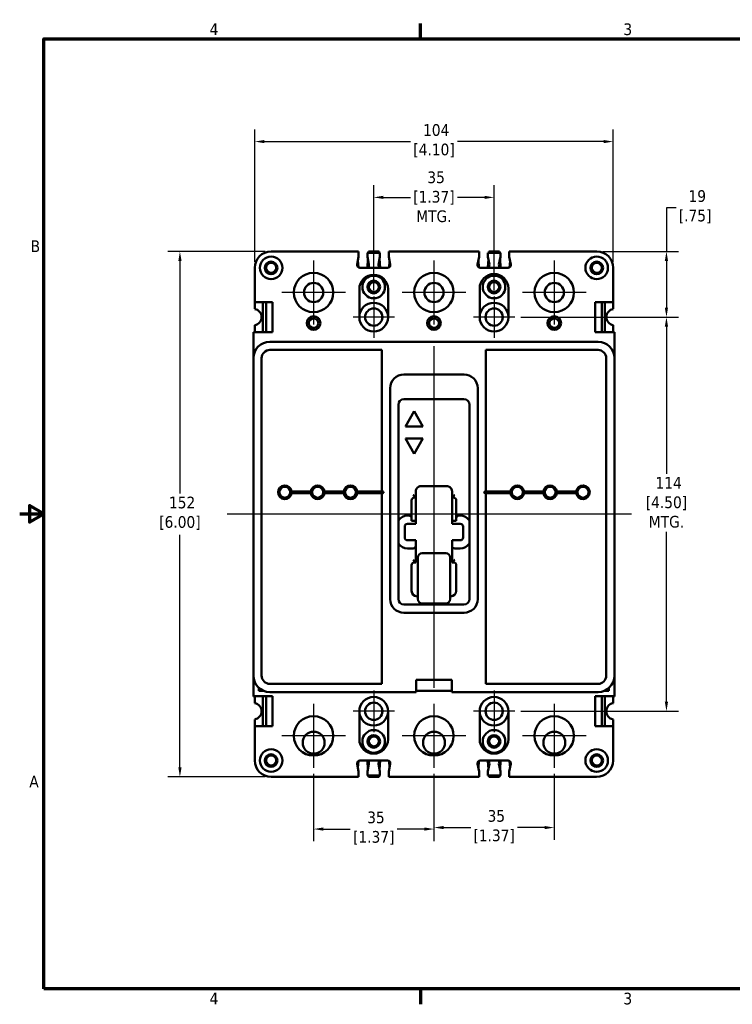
# Model space of a CAD drawing. Header units: inches. Extents: x 0.1 to 18.7, y 0.4 to 11.8.
# Tile 1 of 26: x 0.1 to 8.3, y 0.5 to 11.8. Entities that reach past the tile are written whole.
import ezdxf

# ---------------------------------------------------------------- set-up
doc = ezdxf.new("R2010")
doc.units = ezdxf.units.IN
doc.header["$LTSCALE"] = 1.111111
doc.header["$MEASUREMENT"] = 0
for name, color, linetype, lineweight in [('Border (ANSI)', 7, 'Continuous', 70), ('Center Mark (ANSI)', 7, 'Continuous', 25), ('Centerline (ANSI)', 7, 'Continuous', 25), ('Dimension (ANSI)', 7, 'Continuous', 25), ('Visible (ANSI)', 7, 'Continuous', 50)]:
    doc.layers.add(name, color=color, linetype=linetype, lineweight=lineweight)
doc.styles.add('Note Text (ANSI)', font='tahoma.ttf')
doc.dimstyles.new('Default (ANSI)', dxfattribs={"dimscale": 1.111111, "dimtxt": 0.12, "dimasz": 0.098425, "dimexe": 0.125, "dimexo": 0.0625, "dimgap": 0.031496, "dimtad": 0, "dimtih": 1, "dimtoh": 1, "dimlfac": 25.4, "dimrnd": 1e-08, "dimzin": 12, "dimdsep": 46, "dimtxsty": 'Note Text (ANSI)', "dimcen": 0.09, "dimdle": 0.393701, "dimclrd": 256, "dimclre": 256, "dimclrt": 256, "dimadec": 0, "dimazin": 1, "dimtfac": 1, "dimtofl": 0, "dimtmove": 0, "dimatfit": 3, "dimfxl": 1, "dimtolj": 1, "dimtzin": 4, "dimlwd": -1, "dimlwe": -1, "dimarcsym": 0})

# ---------------------------------------------------------------- blocks, each defined once
blk = doc.blocks.new('Borders Default Border')
at = {"layer": 'Border (ANSI)'}
for p, q in [((4.25, 10.38), (4.25, 10.54)), ((4.25, 0.62), (4.25, 0.46))]:
    blk.add_line(p, q, dxfattribs=at)
at = {"layer": 'Border (ANSI)', "flags": 128}
for points in [[(0.38, 0.62), (0.38, 10.38), (16.62, 10.38), (16.62, 0.62), (0.38, 0.62)], [(0.13, 5.5), (0.38, 5.5), (0.23, 5.587), (0.23, 5.413), (0.38, 5.5)]]:
    blk.add_lwpolyline(points, dxfattribs=at)
at = {"layer": 'Border (ANSI)', "char_height": 0.12, "attachment_point": 7, "style": 'Note Text (ANSI)'}
for s, insert in [('4', (2.083, 10.42)), ('3', (6.338, 10.417)), ('B', (0.243, 8.19)), ('A', (0.229, 2.69)), ('4', (2.083, 0.46)), ('3', (6.338, 0.457))]:
    blk.add_mtext(s, dxfattribs=dict(at, insert=insert))
blk = doc.blocks.new('*D6')
at = {"layer": 'Defpoints', "color": 0, "transparency": 16777216}
for p in [(6.926, 10.361), (2.83, 8.919), (6.926, 8.919)]:
    blk.add_point(p, dxfattribs=at)
at = {"layer": 'Dimension (ANSI)', "transparency": 16777216}
for p, q in [((2.83, 8.988), (2.83, 10.5)), ((6.926, 8.988), (6.926, 10.5)), ((2.939, 10.361), (4.61, 10.361)), ((6.817, 10.361), (5.146, 10.361))]:
    blk.add_line(p, q, dxfattribs=at)
for points in [[(2.939, 10.379), (2.939, 10.343), (2.83, 10.361)], [(6.817, 10.379), (6.817, 10.343), (6.926, 10.361)]]:
    blk.add_solid(points, dxfattribs=at)
at = {"layer": 'Dimension (ANSI)', "transparency": 16777216, "insert": (4.878, 10.56), "char_height": 0.1333, "attachment_point": 2, "style": 'Note Text (ANSI)'}
blk.add_mtext('\\A1; 104\\P[4.10]', dxfattribs=at)
blk = doc.blocks.new('*D7')
at = {"layer": 'Defpoints', "color": 0, "transparency": 16777216}
for p in [(5.565, 9.724), (4.19, 8.594), (5.565, 8.594)]:
    blk.add_point(p, dxfattribs=at)
at = {"layer": 'Dimension (ANSI)', "transparency": 16777216}
for p, q in [((4.19, 8.664), (4.19, 9.863)), ((5.565, 8.664), (5.565, 9.863)), ((4.299, 9.724), (4.609, 9.724)), ((5.456, 9.724), (5.146, 9.724))]:
    blk.add_line(p, q, dxfattribs=at)
for points in [[(4.299, 9.742), (4.299, 9.706), (4.19, 9.724)], [(5.456, 9.742), (5.456, 9.706), (5.565, 9.724)]]:
    blk.add_solid(points, dxfattribs=at)
at = {"layer": 'Dimension (ANSI)', "transparency": 16777216, "insert": (4.877, 10.02), "char_height": 0.1333, "attachment_point": 2, "style": 'Note Text (ANSI)'}
blk.add_mtext('\\A1; 35\\P[1.37]{\\PMTG.}', dxfattribs=at)
blk = doc.blocks.new('*D8')
at = {"layer": 'Defpoints', "color": 0, "transparency": 16777216}
for p in [(5.802, 8.357), (5.802, 3.857), (7.534, 3.857)]:
    blk.add_point(p, dxfattribs=at)
at = {"layer": 'Dimension (ANSI)', "transparency": 16777216}
for p, q in [((5.872, 8.357), (7.673, 8.357)), ((7.534, 8.248), (7.534, 6.567)), ((7.534, 3.966), (7.534, 5.907)), ((5.872, 3.857), (7.673, 3.857))]:
    blk.add_line(p, q, dxfattribs=at)
for points in [[(7.515, 8.248), (7.552, 8.248), (7.534, 8.357)], [(7.515, 3.966), (7.552, 3.966), (7.534, 3.857)]]:
    blk.add_solid(points, dxfattribs=at)
at = {"layer": 'Dimension (ANSI)', "transparency": 16777216, "insert": (7.534, 6.532), "char_height": 0.1333, "attachment_point": 2, "style": 'Note Text (ANSI)'}
blk.add_mtext('\\A1; 114\\P[4.50]{\\PMTG.}', dxfattribs=at)
blk = doc.blocks.new('*D9')
at = {"layer": 'Defpoints', "color": 0, "transparency": 16777216}
for p in [(3.018, 9.107), (1.975, 3.107), (3.019, 3.107)]:
    blk.add_point(p, dxfattribs=at)
at = {"layer": 'Dimension (ANSI)', "transparency": 16777216}
for p, q in [((2.949, 9.107), (1.837, 9.107)), ((1.975, 8.998), (1.975, 6.342)), ((1.975, 3.216), (1.975, 5.872)), ((2.95, 3.107), (1.837, 3.107))]:
    blk.add_line(p, q, dxfattribs=at)
for points in [[(1.957, 8.998), (1.994, 8.998), (1.975, 9.107)], [(1.957, 3.216), (1.994, 3.216), (1.975, 3.107)]]:
    blk.add_solid(points, dxfattribs=at)
at = {"layer": 'Dimension (ANSI)', "transparency": 16777216, "insert": (1.975, 6.307), "char_height": 0.1333, "attachment_point": 2, "style": 'Note Text (ANSI)'}
blk.add_mtext('\\A1; 152\\P[6.00]', dxfattribs=at)
blk = doc.blocks.new('*D10')
at = {"layer": 'Defpoints', "color": 0, "transparency": 16777216}
for p in [(3.502, 3.212), (4.877, 3.212), (4.877, 2.512)]:
    blk.add_point(p, dxfattribs=at)
at = {"layer": 'Dimension (ANSI)', "transparency": 16777216}
for p, q in [((3.502, 3.143), (3.502, 2.373)), ((4.877, 3.143), (4.877, 2.373)), ((3.612, 2.512), (3.922, 2.512)), ((4.768, 2.512), (4.458, 2.512))]:
    blk.add_line(p, q, dxfattribs=at)
for points in [[(3.612, 2.53), (3.612, 2.494), (3.502, 2.512)], [(4.768, 2.53), (4.768, 2.494), (4.877, 2.512)]]:
    blk.add_solid(points, dxfattribs=at)
at = {"layer": 'Dimension (ANSI)', "transparency": 16777216, "insert": (4.19, 2.712), "char_height": 0.1333, "attachment_point": 2, "style": 'Note Text (ANSI)'}
blk.add_mtext('\\A1; 35\\P[1.37]', dxfattribs=at)
blk = doc.blocks.new('*D11')
at = {"layer": 'Defpoints', "color": 0, "transparency": 16777216}
for p in [(4.877, 3.212), (6.252, 3.212), (6.252, 2.529)]:
    blk.add_point(p, dxfattribs=at)
at = {"layer": 'Dimension (ANSI)', "transparency": 16777216}
for p, q in [((4.877, 3.143), (4.877, 2.39)), ((6.252, 3.143), (6.252, 2.39)), ((4.987, 2.529), (5.297, 2.529)), ((6.143, 2.529), (5.833, 2.529))]:
    blk.add_line(p, q, dxfattribs=at)
for points in [[(4.987, 2.547), (4.987, 2.511), (4.877, 2.529)], [(6.143, 2.547), (6.143, 2.511), (6.252, 2.529)]]:
    blk.add_solid(points, dxfattribs=at)
at = {"layer": 'Dimension (ANSI)', "transparency": 16777216, "insert": (5.565, 2.729), "char_height": 0.1333, "attachment_point": 2, "style": 'Note Text (ANSI)'}
blk.add_mtext('\\A1; 35\\P[1.37]', dxfattribs=at)
blk = doc.blocks.new('*D12')
at = {"layer": 'Defpoints', "color": 0, "transparency": 16777216}
for p in [(6.738, 9.107), (5.802, 8.357), (7.534, 8.357)]:
    blk.add_point(p, dxfattribs=at)
at = {"layer": 'Dimension (ANSI)', "transparency": 16777216}
for p, q in [((7.643, 9.606), (7.534, 9.606)), ((7.534, 9.606), (7.534, 9.107)), ((6.807, 9.107), (7.673, 9.107)), ((7.534, 8.998), (7.534, 8.466)), ((5.872, 8.357), (7.673, 8.357))]:
    blk.add_line(p, q, dxfattribs=at)
for points in [[(7.515, 8.998), (7.552, 8.998), (7.534, 9.107)], [(7.515, 8.466), (7.552, 8.466), (7.534, 8.357)]]:
    blk.add_solid(points, dxfattribs=at)
at = {"layer": 'Dimension (ANSI)', "transparency": 16777216, "insert": (7.861, 9.806), "char_height": 0.1333, "attachment_point": 2, "style": 'Note Text (ANSI)'}
blk.add_mtext('\\A1; 19\\P[.75]', dxfattribs=at)

msp = doc.modelspace()

# ---------------------------------------------------------------- linework, layer by layer
at = {"layer": 'Center Mark (ANSI)', "linetype": 'Continuous'}
for p, q in [((3.502, 9.002), (3.502, 8.274)), ((4.877, 9.002), (4.877, 8.274)), ((6.252, 9.002), (6.252, 8.274)), ((3.866, 8.638), (3.139, 8.638)), ((4.19, 8.594), (4.19, 8.12)), ((5.241, 8.638), (4.514, 8.638)), ((5.565, 8.594), (5.565, 8.12)), ((6.616, 8.638), (5.889, 8.638)), ((4.427, 8.357), (3.953, 8.357)), ((5.802, 8.357), (5.328, 8.357)), ((4.19, 4.094), (4.19, 3.62)), ((5.565, 4.094), (5.565, 3.62)), ((3.502, 3.94), (3.502, 3.212)), ((4.877, 3.94), (4.877, 3.212)), ((6.252, 3.94), (6.252, 3.212)), ((4.427, 3.857), (3.953, 3.857)), ((5.802, 3.857), (5.328, 3.857)), ((3.866, 3.576), (3.139, 3.576)), ((5.241, 3.576), (4.514, 3.576)), ((6.616, 3.576), (5.889, 3.576))]:
    msp.add_line(p, q, dxfattribs=at)
at = {"layer": 'Centerline (ANSI)', "linetype": 'Continuous'}
for p, q in [((4.877, 8.027), (4.877, 4.125)), ((7.135, 6.107), (2.515, 6.107))]:
    msp.add_line(p, q, dxfattribs=at)
at = {"layer": 'Visible (ANSI)'}
for p, q in [((4.017, 9.107), (3.018, 9.107)), ((4.017, 9.075), (4.017, 9.107)), ((4.127, 9.092), (4.128, 9.107)), ((4.128, 9.107), (4.252, 9.107)), ((4.253, 9.092), (4.252, 9.107)), ((5.393, 9.107), (4.361, 9.107)), ((4.361, 9.107), (4.361, 9.075)), ((5.393, 9.075), (5.393, 9.107)), ((5.503, 9.092), (5.504, 9.107)), ((5.504, 9.107), (5.628, 9.107)), ((5.629, 9.092), (5.628, 9.107)), ((6.738, 9.107), (5.737, 9.107)), ((5.737, 9.107), (5.737, 9.075)), ((4, 8.956), (4.017, 9.045)), ((4.009, 9.002), (4.014, 8.924)), ((4.017, 9.075), (4.017, 9.045)), ((4.117, 9.092), (4.261, 9.092)), ((4.117, 9.092), (4.117, 9.06)), ((4.117, 9.06), (4.117, 9.045)), ((4.117, 9.045), (4.135, 8.956)), ((4.117, 8.922), (4.123, 9.018)), ((4.244, 8.956), (4.261, 9.045)), ((4.263, 8.921), (4.257, 9.022)), ((4.261, 9.06), (4.261, 9.092)), ((4.261, 9.045), (4.261, 9.06)), ((4.361, 9.075), (4.361, 9.045)), ((4.361, 9.045), (4.379, 8.956)), ((4.371, 8.998), (4.366, 8.925)), ((5.393, 9.045), (5.376, 8.956)), ((5.385, 9.002), (5.39, 8.924)), ((5.393, 9.075), (5.393, 9.045)), ((5.493, 9.092), (5.637, 9.092)), ((5.493, 9.092), (5.493, 9.06)), ((5.493, 9.045), (5.493, 9.06)), ((5.511, 8.956), (5.493, 9.045)), ((5.493, 8.922), (5.499, 9.018)), ((5.637, 9.045), (5.62, 8.956)), ((5.639, 8.921), (5.633, 9.022)), ((5.637, 9.06), (5.637, 9.092)), ((5.637, 9.06), (5.637, 9.045)), ((5.737, 9.075), (5.737, 9.045)), ((5.755, 8.956), (5.737, 9.045)), ((5.747, 8.998), (5.742, 8.925)), ((2.83, 8.919), (2.83, 8.529)), ((4.348, 8.919), (4.031, 8.919)), ((5.724, 8.919), (5.407, 8.919)), ((6.926, 8.529), (6.926, 8.919)), ((4.025, 8.677), (4.025, 8.357)), ((4.353, 8.357), (4.353, 8.677)), ((5.4, 8.685), (5.4, 8.357)), ((5.728, 8.357), (5.728, 8.685)), ((2.83, 8.45), (2.83, 8.529)), ((2.83, 8.529), (2.862, 8.529)), ((2.862, 8.529), (3.034, 8.529)), ((2.924, 8.185), (2.924, 8.529)), ((2.96, 8.185), (2.96, 8.529)), ((3.034, 8.529), (3.034, 8.185)), ((6.721, 8.529), (6.721, 8.185)), ((6.894, 8.529), (6.721, 8.529)), ((6.795, 8.185), (6.795, 8.529)), ((6.831, 8.185), (6.831, 8.529)), ((6.894, 8.529), (6.926, 8.529)), ((6.926, 8.45), (6.926, 8.529)), ((2.83, 8.264), (2.83, 8.185)), ((6.926, 8.185), (6.926, 8.264)), ((2.815, 8.187), (2.83, 8.187)), ((2.815, 8.185), (2.815, 8.187)), ((2.815, 8.185), (2.815, 7.888)), ((2.847, 8.185), (2.815, 8.185)), ((3.034, 8.185), (2.847, 8.185)), ((6.908, 8.185), (6.721, 8.185)), ((6.94, 8.185), (6.908, 8.185)), ((6.926, 8.187), (6.94, 8.187)), ((6.94, 8.187), (6.94, 8.185)), ((6.94, 7.888), (6.94, 8.185)), ((6.752, 8.076), (3.003, 8.076)), ((4.283, 7.982), (3.003, 7.982)), ((4.283, 6.367), (4.283, 7.982)), ((5.471, 7.982), (5.471, 6.367)), ((6.752, 7.982), (5.471, 7.982)), ((2.815, 7.888), (2.815, 4.264)), ((2.909, 7.888), (2.909, 4.264)), ((6.846, 4.264), (6.846, 7.888)), ((6.94, 4.264), (6.94, 7.888)), ((5.221, 7.701), (4.533, 7.701)), ((4.377, 7.545), (4.377, 5.138)), ((5.377, 5.138), (5.377, 7.545)), ((4.534, 7.42), (5.22, 7.42)), ((4.471, 5.139), (4.471, 7.357)), ((5.283, 7.357), (5.283, 5.139)), ((4.551, 7.11), (4.651, 7.283)), ((4.651, 7.283), (4.751, 7.11)), ((4.751, 7.11), (4.551, 7.11)), ((4.551, 6.97), (4.751, 6.97)), ((4.651, 6.797), (4.551, 6.97)), ((4.751, 6.97), (4.651, 6.797)), ((4.731, 6.427), (5.023, 6.427)), ((3.472, 6.367), (3.252, 6.367)), ((3.252, 6.347), (3.472, 6.347)), ((3.847, 6.367), (3.627, 6.367)), ((3.627, 6.347), (3.847, 6.347)), ((4.283, 6.367), (4.002, 6.367)), ((4.002, 6.347), (4.283, 6.347)), ((4.293, 6.367), (4.283, 6.367)), ((4.283, 6.347), (4.293, 6.347)), ((4.283, 4.17), (4.283, 6.347)), ((4.669, 6.297), (4.654, 6.312)), ((4.654, 6.297), (4.669, 6.297)), ((4.669, 6.297), (4.669, 6.365)), ((4.669, 6.031), (4.669, 6.297)), ((5.085, 6.365), (5.085, 6.297)), ((5.085, 6.297), (5.1, 6.312)), ((5.085, 6.297), (5.1, 6.297)), ((5.085, 6.031), (5.085, 6.297)), ((5.471, 6.367), (5.461, 6.367)), ((5.461, 6.347), (5.471, 6.347)), ((5.753, 6.367), (5.471, 6.367)), ((5.471, 6.347), (5.471, 4.17)), ((5.471, 6.347), (5.753, 6.347)), ((6.128, 6.367), (5.908, 6.367)), ((5.908, 6.347), (6.128, 6.347)), ((6.503, 6.367), (6.283, 6.367)), ((6.283, 6.347), (6.503, 6.347)), ((4.622, 6.061), (4.622, 6.265)), ((5.132, 6.265), (5.132, 6.061)), ((4.592, 6.091), (4.576, 6.091)), ((5.178, 6.091), (5.162, 6.091)), ((4.544, 5.965), (4.544, 5.841)), ((4.669, 5.997), (4.576, 5.997)), ((4.622, 6.061), (4.622, 6.031)), ((4.669, 6.031), (4.622, 6.031)), ((4.669, 6.031), (4.669, 5.997)), ((5.085, 6.031), (5.132, 6.031)), ((5.085, 6.031), (5.085, 5.997)), ((5.178, 5.997), (5.085, 5.997)), ((5.132, 6.061), (5.132, 6.031)), ((5.21, 5.841), (5.21, 5.965)), ((4.576, 5.809), (4.669, 5.809)), ((4.669, 5.745), (4.669, 5.809)), ((4.669, 5.557), (4.669, 5.745)), ((5.085, 5.745), (5.085, 5.809)), ((5.085, 5.809), (5.178, 5.809)), ((5.085, 5.745), (5.085, 5.557)), ((4.576, 5.715), (4.639, 5.715)), ((4.744, 5.663), (5.012, 5.663)), ((5.115, 5.715), (5.178, 5.715)), ((4.622, 5.231), (4.622, 5.525)), ((4.669, 5.557), (4.654, 5.572)), ((4.654, 5.557), (4.669, 5.557)), ((4.694, 5.609), (4.694, 5.374)), ((5.062, 5.374), (5.062, 5.609)), ((5.088, 5.557), (5.085, 5.557)), ((5.132, 5.525), (5.132, 5.231)), ((4.694, 5.374), (4.694, 5.139)), ((5.062, 5.139), (5.062, 5.374)), ((5.22, 5.076), (4.534, 5.076)), ((4.694, 5.169), (4.684, 5.169)), ((4.744, 5.089), (5.012, 5.089)), ((5.07, 5.169), (5.062, 5.169)), ((4.533, 4.982), (5.221, 4.982)), ((2.815, 4.264), (2.815, 4.029)), ((3.003, 4.17), (4.283, 4.17)), ((4.674, 4.108), (4.674, 4.217)), ((5.08, 4.217), (4.674, 4.217)), ((5.08, 4.108), (5.08, 4.217)), ((5.471, 4.17), (6.752, 4.17)), ((6.94, 4.029), (6.94, 4.264)), ((2.877, 4.124), (2.877, 4.092)), ((2.927, 4.092), (2.877, 4.092)), ((3.003, 4.076), (4.674, 4.076)), ((4.674, 4.076), (4.674, 4.108)), ((5.08, 4.092), (4.674, 4.092)), ((5.08, 4.108), (5.08, 4.076)), ((5.08, 4.076), (6.752, 4.076)), ((6.877, 4.092), (6.828, 4.092)), ((6.877, 4.092), (6.877, 4.124)), ((2.815, 4.029), (2.847, 4.029)), ((2.815, 4.027), (2.815, 4.029)), ((2.831, 4.027), (2.815, 4.027)), ((2.831, 4.029), (2.831, 3.949)), ((2.847, 4.029), (3.034, 4.029)), ((2.924, 4.029), (2.924, 3.685)), ((2.96, 4.029), (2.96, 3.685)), ((3.034, 3.685), (3.034, 4.029)), ((6.721, 3.685), (6.721, 4.029)), ((6.721, 4.029), (6.908, 4.029)), ((6.795, 4.029), (6.795, 3.685)), ((6.831, 4.029), (6.831, 3.685)), ((6.908, 4.029), (6.94, 4.029)), ((6.924, 3.949), (6.924, 4.029)), ((6.94, 4.027), (6.924, 4.027)), ((6.94, 4.029), (6.94, 4.027)), ((4.025, 3.857), (4.025, 3.537)), ((4.353, 3.537), (4.353, 3.857)), ((5.4, 3.857), (5.4, 3.537)), ((5.728, 3.537), (5.728, 3.857)), ((2.831, 3.764), (2.831, 3.685)), ((6.924, 3.764), (6.924, 3.685)), ((2.863, 3.685), (2.831, 3.685)), ((2.831, 3.685), (2.831, 3.295)), ((2.863, 3.685), (3.034, 3.685)), ((6.892, 3.685), (6.721, 3.685)), ((6.924, 3.685), (6.892, 3.685)), ((6.924, 3.295), (6.924, 3.685)), ((4.009, 3.212), (4.014, 3.29)), ((4.031, 3.295), (4.348, 3.295)), ((4.117, 3.292), (4.123, 3.195)), ((4.263, 3.293), (4.257, 3.191)), ((4.371, 3.216), (4.366, 3.289)), ((5.385, 3.212), (5.39, 3.29)), ((5.407, 3.295), (5.724, 3.295)), ((5.493, 3.292), (5.499, 3.196)), ((5.639, 3.293), (5.633, 3.192)), ((5.747, 3.216), (5.742, 3.289)), ((4, 3.258), (4.017, 3.169)), ((4.017, 3.139), (4.017, 3.169)), ((4.117, 3.168), (4.135, 3.258)), ((4.117, 3.154), (4.117, 3.168)), ((4.117, 3.154), (4.117, 3.122)), ((4.244, 3.258), (4.261, 3.168)), ((4.261, 3.168), (4.261, 3.154)), ((4.261, 3.122), (4.261, 3.154)), ((4.361, 3.169), (4.379, 3.258)), ((4.361, 3.139), (4.361, 3.169)), ((5.393, 3.169), (5.376, 3.258)), ((5.393, 3.139), (5.393, 3.169)), ((5.511, 3.258), (5.493, 3.169)), ((5.493, 3.169), (5.493, 3.154)), ((5.493, 3.154), (5.493, 3.122)), ((5.637, 3.169), (5.62, 3.258)), ((5.637, 3.154), (5.637, 3.169)), ((5.637, 3.122), (5.637, 3.154)), ((5.755, 3.258), (5.737, 3.169)), ((5.737, 3.139), (5.737, 3.169)), ((3.019, 3.107), (4.017, 3.107)), ((4.017, 3.107), (4.017, 3.139)), ((4.261, 3.122), (4.117, 3.122)), ((4.127, 3.122), (4.128, 3.107)), ((4.252, 3.107), (4.128, 3.107)), ((4.253, 3.122), (4.252, 3.107)), ((4.361, 3.139), (4.361, 3.107)), ((4.361, 3.107), (5.393, 3.107)), ((5.393, 3.107), (5.393, 3.139)), ((5.637, 3.122), (5.493, 3.122)), ((5.503, 3.122), (5.504, 3.107)), ((5.628, 3.107), (5.504, 3.107)), ((5.629, 3.122), (5.628, 3.107)), ((5.737, 3.139), (5.737, 3.107)), ((5.737, 3.107), (6.736, 3.107))]:
    msp.add_line(p, q, dxfattribs=at)
for centre, radius in [((3.017, 8.919), 0.129), ((6.737, 8.919), 0.129), ((3.017, 8.919), 0.0725), ((3.018, 8.919), 0.057), ((6.737, 8.919), 0.0725), ((6.738, 8.919), 0.057), ((3.502, 8.638), 0.225), ((4.189, 8.701), 0.129), ((4.189, 8.701), 0.0725), ((4.877, 8.638), 0.225), ((5.564, 8.701), 0.129), ((5.564, 8.701), 0.0725), ((6.252, 8.638), 0.225), ((3.503, 8.638), 0.11), ((4.19, 8.701), 0.057), ((4.878, 8.638), 0.11), ((5.566, 8.701), 0.057), ((6.253, 8.638), 0.11), ((4.19, 8.357), 0.0985), ((5.565, 8.357), 0.0985), ((3.502, 8.288), 0.078), ((3.502, 8.288), 0.055), ((4.877, 8.288), 0.078), ((4.877, 8.288), 0.055), ((6.252, 8.288), 0.078), ((6.252, 8.288), 0.055), ((3.174, 6.357), 0.0625), ((3.549, 6.357), 0.0625), ((3.924, 6.357), 0.0625), ((5.83, 6.357), 0.0625), ((6.205, 6.357), 0.0625), ((6.58, 6.357), 0.0625), ((4.19, 3.857), 0.0985), ((5.565, 3.857), 0.0985), ((3.502, 3.576), 0.225), ((4.877, 3.576), 0.225), ((6.252, 3.576), 0.225), ((3.503, 3.498), 0.125), ((4.189, 3.513), 0.129), ((4.878, 3.498), 0.125), ((5.564, 3.513), 0.129), ((6.253, 3.498), 0.125), ((4.189, 3.513), 0.0725), ((4.19, 3.513), 0.057), ((5.564, 3.513), 0.0725), ((5.566, 3.513), 0.057), ((3.017, 3.294), 0.129), ((6.737, 3.294), 0.129), ((3.017, 3.294), 0.0725), ((3.018, 3.294), 0.057), ((6.737, 3.294), 0.0725), ((6.738, 3.294), 0.057)]:
    msp.add_circle(centre, radius, dxfattribs=at)
for centre, radius, start, end in [((3.018, 8.919), 0.188, 90, 180), ((6.738, 8.919), 0.188, 0, 90), ((4.031, 8.95), 0.031, 169, 270), ((4.104, 8.95), 0.031, 270, 11), ((4.275, 8.95), 0.031, 169, 270), ((4.348, 8.95), 0.031, 270, 11), ((5.407, 8.95), 0.031, 169, 270), ((5.48, 8.95), 0.031, 270, 11), ((5.651, 8.95), 0.031, 169, 270), ((5.724, 8.95), 0.031, 270, 11), ((4.189, 8.677), 0.164, 0, 180), ((5.564, 8.685), 0.164, 0, 180), ((2.814, 8.357), 0.094, 279.8002, 80.1998), ((4.189, 8.357), 0.164, 0, 180), ((5.564, 8.357), 0.164, 0, 180), ((6.942, 8.357), 0.094, 99.8002, 260.1998), ((4.189, 8.357), 0.164, 180, 0), ((5.564, 8.357), 0.164, 180, 0), ((3.003, 7.888), 0.188, 90, 180), ((3.003, 7.888), 0.094, 90, 180), ((6.752, 7.888), 0.188, 0, 90), ((6.752, 7.888), 0.094, 0, 90), ((4.533, 7.545), 0.156, 90, 180), ((5.221, 7.545), 0.156, 0, 90), ((4.534, 7.357), 0.063, 90, 180), ((5.22, 7.357), 0.063, 0, 90), ((3.174, 6.357), 0.078, 7.3659, 352.6341), ((3.549, 6.357), 0.078, 7.3659, 172.6341), ((3.924, 6.357), 0.078, 7.3659, 172.6341), ((4.731, 6.365), 0.062, 90, 148.0677), ((5.023, 6.365), 0.062, 31.9323, 90), ((5.83, 6.357), 0.078, 7.3659, 172.6341), ((6.205, 6.357), 0.078, 7.3659, 172.6341), ((6.58, 6.357), 0.078, 187.3659, 172.6341), ((3.174, 6.357), 0.078, 352.6341, 7.3659), ((3.549, 6.357), 0.078, 172.6341, 187.3659), ((3.549, 6.357), 0.078, 187.3659, 352.6341), ((3.549, 6.357), 0.078, 352.6341, 7.3659), ((3.924, 6.357), 0.078, 172.6341, 187.3659), ((3.924, 6.357), 0.078, 187.3659, 352.6341), ((3.924, 6.357), 0.078, 352.6341, 7.3659), ((4.293, 6.357), 0.01, 270, 90), ((4.654, 6.265), 0.032, 90, 180), ((4.731, 6.365), 0.062, 150.5713, 180), ((4.731, 6.365), 0.062, 148.0677, 150.5713), ((5.023, 6.365), 0.062, 29.4287, 31.9323), ((5.023, 6.365), 0.062, 0, 29.4287), ((5.1, 6.265), 0.032, 0, 90), ((5.461, 6.357), 0.01, 90, 270), ((5.83, 6.357), 0.078, 172.6341, 187.3659), ((5.83, 6.357), 0.078, 187.3659, 352.6341), ((5.83, 6.357), 0.078, 352.6341, 7.3659), ((6.205, 6.357), 0.078, 172.6341, 187.3659), ((6.205, 6.357), 0.078, 187.3659, 352.6341), ((6.205, 6.357), 0.078, 352.6341, 7.3659), ((6.58, 6.357), 0.078, 172.6341, 187.3659), ((4.576, 5.965), 0.126, 90, 146.4427), ((4.592, 6.061), 0.03, 0, 90), ((5.162, 6.061), 0.03, 90, 180), ((5.178, 5.965), 0.126, 33.5573, 90), ((4.576, 5.965), 0.032, 90, 180), ((5.178, 5.965), 0.032, 0, 90), ((4.576, 5.841), 0.126, 213.5573, 270), ((4.576, 5.841), 0.032, 180, 270), ((4.639, 5.745), 0.03, 270, 0), ((5.115, 5.745), 0.03, 180, 270), ((5.178, 5.841), 0.032, 270, 0), ((5.178, 5.841), 0.126, 270, 326.4427), ((4.654, 5.525), 0.032, 90, 180), ((5.1, 5.525), 0.032, 0, 90), ((4.684, 5.231), 0.062, 180, 270), ((5.07, 5.231), 0.062, 270, 0), ((4.533, 5.138), 0.156, 180, 270), ((4.534, 5.139), 0.063, 180, 270), ((4.744, 5.139), 0.05, 180, 270), ((5.012, 5.139), 0.05, 270, 0), ((5.22, 5.139), 0.063, 270, 0), ((5.221, 5.138), 0.156, 270, 0), ((3.003, 4.264), 0.188, 180, 270), ((3.003, 4.264), 0.094, 180, 270), ((6.752, 4.264), 0.188, 270, 0), ((6.752, 4.264), 0.094, 270, 0), ((2.814, 3.857), 0.094, 280.1096, 79.8904), ((4.189, 3.857), 0.164, 0, 180), ((5.564, 3.857), 0.164, 0, 180), ((6.94, 3.857), 0.094, 100.1096, 259.8904), ((4.189, 3.857), 0.164, 180, 0), ((5.564, 3.857), 0.164, 180, 0), ((4.189, 3.537), 0.164, 180, 0), ((5.564, 3.537), 0.164, 180, 0), ((3.019, 3.295), 0.188, 180, 270), ((4.031, 3.264), 0.031, 90, 191), ((4.105, 3.264), 0.031, 349, 90), ((4.274, 3.264), 0.031, 90, 191), ((4.348, 3.264), 0.031, 349, 90), ((5.407, 3.264), 0.031, 90, 191), ((5.48, 3.264), 0.031, 349, 90), ((5.651, 3.264), 0.031, 90, 191), ((5.724, 3.264), 0.031, 349, 90), ((6.736, 3.295), 0.188, 270, 0)]:
    msp.add_arc(centre, radius, start, end, dxfattribs=at)
for centre, start_param, end_param in [((4.744, 5.609), 0, 1.570796), ((5.012, 5.609), 4.712389, 6.283185)]:
    msp.add_ellipse(centre, major_axis=(0, 0.0534), ratio=0.936869, start_param=start_param, end_param=end_param, dxfattribs=at)
for points, knots in [([(4.654, 6.312), (4.653, 6.313), (4.651, 6.315), (4.65, 6.316), (4.648, 6.318), (4.647, 6.319), (4.645, 6.321), (4.643, 6.322), (4.641, 6.324), (4.639, 6.325)], [0, 0, 0, 0, 0.333333, 0.333333, 0.333333, 0.666667, 0.666667, 0.666667, 1, 1, 1, 1]), ([(4.677, 6.395), (4.677, 6.395), (4.677, 6.396), (4.677, 6.397), (4.677, 6.397), (4.677, 6.399), (4.677, 6.399), (4.677, 6.4)], [-0.26050694, -0.26050694, -0.26050694, -0.26050694, -0.24955806, -0.24955806, -0.23685701, -0.23685701, -0.22982079, -0.22982079, -0.22982079, -0.22982079]), ([(4.677, 6.4), (4.678, 6.4), (4.678, 6.4), (4.679, 6.399), (4.679, 6.398), (4.679, 6.398)], [0.20944282, 0.20944282, 0.20944282, 0.20944282, 0.21089107, 0.21089107, 0.23846018, 0.23846018, 0.23846018, 0.23846018]), ([(5.076, 6.398), (5.076, 6.398), (5.076, 6.399), (5.077, 6.4), (5.077, 6.4), (5.077, 6.4)], [0.2356599, 0.2356599, 0.2356599, 0.2356599, 0.26322901, 0.26322901, 0.26467726, 0.26467726, 0.26467726, 0.26467726]), ([(5.077, 6.4), (5.077, 6.399), (5.077, 6.399), (5.077, 6.397), (5.077, 6.397), (5.077, 6.396), (5.077, 6.395), (5.077, 6.395)], [0.22982079, 0.22982079, 0.22982079, 0.22982079, 0.23685701, 0.23685701, 0.24955806, 0.24955806, 0.26050694, 0.26050694, 0.26050694, 0.26050694]), ([(5.1, 6.312), (5.102, 6.313), (5.103, 6.315), (5.105, 6.316), (5.107, 6.318), (5.108, 6.319), (5.11, 6.321), (5.112, 6.322), (5.114, 6.324), (5.115, 6.325)], [0, 0, 0, 0, 0.333333, 0.333333, 0.333333, 0.666667, 0.666667, 0.666667, 1, 1, 1, 1]), ([(4.654, 5.572), (4.653, 5.573), (4.651, 5.575), (4.65, 5.576), (4.648, 5.578), (4.647, 5.579), (4.645, 5.581), (4.643, 5.582), (4.641, 5.584), (4.639, 5.585)], [0, 0, 0, 0, 0.333333, 0.333333, 0.333333, 0.666667, 0.666667, 0.666667, 1, 1, 1, 1]), ([(5.088, 5.557), (5.088, 5.557), (5.088, 5.558), (5.09, 5.56), (5.092, 5.563), (5.097, 5.569), (5.101, 5.572), (5.108, 5.579), (5.111, 5.582), (5.115, 5.585), (5.115, 5.585), (5.115, 5.585)], [-0.1176928, -0.1176928, -0.1176928, -0.1176928, -0.1119701, -0.1119701, -0.075275, -0.075275, -0.0383468, -0.0383468, 0, 0, 0.0004661, 0.0004661, 0.0004661, 0.0004661])]:
    msp.add_open_spline(points, degree=3, knots=knots, dxfattribs=at)
msp.add_open_spline([(5.088, 5.557), (5.089, 5.557), (5.092, 5.557), (5.096, 5.557), (5.099, 5.557), (5.1, 5.557)], degree=3, dxfattribs=at)

# ---------------------------------------------------------------- block references
at = {"xscale": 1.111111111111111, "yscale": 1.111111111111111, "zscale": 1.111111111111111}
msp.add_blockref('Borders Default Border', (0, 0), dxfattribs=at)

# ---------------------------------------------------------------- dimensions: what is measured, and where the dimension line sits
at = {"layer": 'Dimension (ANSI)'}
for base, p1, p2, angle, text, override, picture, middle in [((6.926, 10.361), (2.83, 8.919), (6.926, 8.919), 180, ' <>\\X[4.10]', {"dimtih": 0, "dimtoh": 0, "dimdec": 0, "dimlfac": 25.4, "dimpost": '\\X', "dimtp": 0, "dimtm": 0, "dimtdec": 2, "dimatfit": 1, "dimtvp": -0.25}, '*D6', (4.878, 10.361)), ((5.565, 9.724), (4.19, 8.594), (5.565, 8.594), 180, ' <>\\X[1.37]{\\PMTG.}', {"dimtih": 0, "dimtoh": 0, "dimdec": 0, "dimlfac": 25.4, "dimpost": '\\X', "dimtp": 0, "dimtm": 0, "dimtdec": 2, "dimatfit": 1, "dimtvp": -0.333333}, '*D7', (4.877, 9.724)), ((7.534, 8.357), (6.738, 9.107), (5.802, 8.357), 90, ' <>\\X[.75]', {"dimdec": 0, "dimlfac": 25.4, "dimpost": '\\X', "dimtp": 0, "dimtm": 0, "dimtdec": 2, "dimtmove": 1, "dimatfit": 2, "dimtvp": -0.25}, '*D12', (7.549, 9.606)), ((1.975, 3.107), (3.018, 9.107), (3.019, 3.107), 90, ' <>\\X[6.00]', {"dimdec": 0, "dimlfac": 25.4, "dimpost": '\\X', "dimtp": 0, "dimtm": 0, "dimtdec": 2, "dimatfit": 1, "dimtvp": -0.25}, '*D9', (1.975, 6.107)), ((7.534, 3.857), (5.802, 8.357), (5.802, 3.857), 90, ' <>\\X[4.50]{\\PMTG.}', {"dimdec": 0, "dimlfac": 25.4, "dimpost": '\\X', "dimtp": 0, "dimtm": 0, "dimtdec": 2, "dimatfit": 1, "dimtvp": -0.333333}, '*D8', (7.534, 6.237)), ((4.877, 2.512), (3.502, 3.212), (4.877, 3.212), 180, ' <>\\X[1.37]', {"dimtih": 0, "dimtoh": 0, "dimdec": 0, "dimlfac": 25.4, "dimpost": '\\X', "dimtp": 0, "dimtm": 0, "dimtdec": 2, "dimatfit": 1, "dimtvp": -0.25}, '*D10', (4.19, 2.512)), ((6.252, 2.529), (4.877, 3.212), (6.252, 3.212), 180, ' <>\\X[1.37]', {"dimtih": 0, "dimtoh": 0, "dimdec": 0, "dimlfac": 25.4, "dimpost": '\\X', "dimtp": 0, "dimtm": 0, "dimtdec": 2, "dimatfit": 1, "dimtvp": -0.25}, '*D11', (5.565, 2.529))]:
    dim = msp.add_linear_dim(base=base, p1=p1, p2=p2, angle=angle, text=text, dimstyle='Default (ANSI)', override=override, dxfattribs=at)
    dim.commit()
    dim.dimension.update_dxf_attribs({"geometry": picture, "text_midpoint": middle, "dimtype": 160})

doc.saveas('drawing.dxf')
